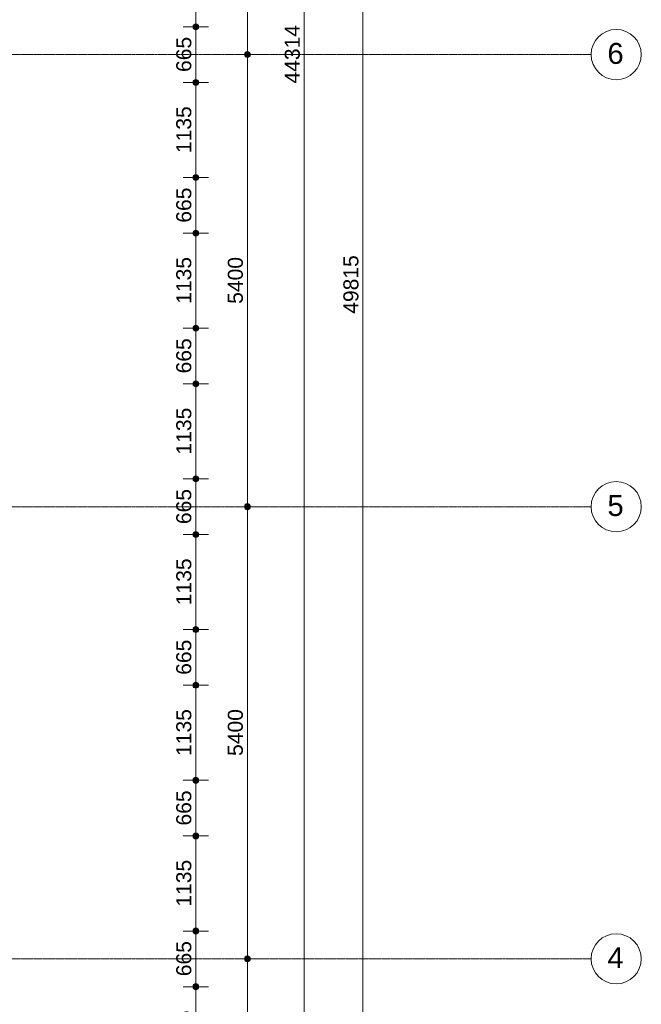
# Model space of a CAD drawing. Header units: millimetres. Extents: x -6115 to 78411, y -6358 to 59618.
# Tile 85 of 99: x 70988 to 78411, y 15657 to 27416. Entities that reach past the tile are written whole.
import ezdxf

# ---------------------------------------------------------------- set-up
doc = ezdxf.new("R2010")
doc.units = ezdxf.units.MM
doc.linetypes.add('stramien', pattern=[22.225, 12.7, -3.175, 3.175, -3.175])
doc.layers.add('00_Algemeen', color=7, linetype='Continuous', lineweight=35)
doc.layers.add('00_Algemeen-100', color=7, linetype='Continuous', lineweight=9)
doc.styles.add('Arial', font='arial.ttf', dxfattribs={"height": 250})
doc.styles.add('Arial_1', font='arial.ttf', dxfattribs={"height": 180})
doc.dimstyles.new('00_AEE_maatvoering_1_8mm', dxfattribs={"dimscale": 304.8, "dimtxt": 183.646692, "dimasz": 0.918635, "dimexe": 0.492126, "dimexo": 0.0625, "dimgap": 0, "dimtad": 1, "dimdec": 0, "dimzin": 0, "dimdsep": 46, "dimtxsty": 'Arial_1', "dimblk1": 'DOTSMALL', "dimblk2": 'DOTSMALL', "dimsah": 1, "dimcen": 0.09, "dimdle": 0.492126, "dimazin": 0, "dimtfac": 1, "dimtdec": 4, "dimtix": 1, "dimtmove": 0, "dimatfit": 3, "dimfxl": 0.492126, "dimfxlon": 1, "dimtvp": 1, "dimtolj": 1, "dimtzin": 0, "dimarcsym": 2})

# ---------------------------------------------------------------- blocks, each defined once
blk = doc.blocks.new('Grid - 3 mm-485849-02 tweede verdieping overzicht')
at = {"layer": '00_Algemeen', "lineweight": 9}
blk.add_circle((0, 0), 3, dxfattribs=at)
blk = doc.blocks.new('DIMBLOCK19-02 tweede verdieping overzicht')
at = {"layer": '00_Algemeen-100', "transparency": 16777216}
h = blk.add_hatch(color=256, dxfattribs=at)
edge = h.paths.add_edge_path()
edge.add_arc((73707, 16200), 35, 0, 360)
h = blk.add_hatch(color=256, dxfattribs=at)
edge = h.paths.add_edge_path()
edge.add_arc((73707, 10800), 35, 0, 360)
for p, q in [((73707, 16200), (73557, 16200)), ((73707, 10800), (73707, 16200)), ((73707, 16200), (73857, 16200)), ((73707, 10800), (73557, 10800)), ((73707, 10800), (73857, 10800))]:
    blk.add_line(p, q, dxfattribs=at)
for centre in [(73707, 16200), (73707, 10800)]:
    blk.add_circle(centre, 35, dxfattribs=at)
at = {"layer": '00_Algemeen-100', "color": 0, "transparency": 16777216, "insert": (73473, 13223), "char_height": 180, "width": 664.52, "attachment_point": 1, "rotation": 90, "line_spacing_factor": 0.941778, "style": 'Arial_1'}
blk.add_mtext('5400', dxfattribs=at)
blk = doc.blocks.new('_DotSmall')
at = {"color": 0, "linetype": 'ByBlock', "const_width": 0.5}
blk.add_lwpolyline([(-0.0625, 0, 1), (0.0625, 0, 1)], format="xyb", close=True, dxfattribs=at)
blk = doc.blocks.new('DIMBLOCK20-02 tweede verdieping overzicht')
at = {"layer": '00_Algemeen-100', "transparency": 16777216}
h = blk.add_hatch(color=256, dxfattribs=at)
edge = h.paths.add_edge_path()
edge.add_arc((73707, 21600), 35, 0, 360)
h = blk.add_hatch(color=256, dxfattribs=at)
edge = h.paths.add_edge_path()
edge.add_arc((73707, 16200), 35, 0, 360)
for p, q in [((73707, 21600), (73557, 21600)), ((73707, 16200), (73707, 21600)), ((73707, 21600), (73857, 21600)), ((73707, 16200), (73557, 16200)), ((73707, 16200), (73857, 16200))]:
    blk.add_line(p, q, dxfattribs=at)
for centre in [(73707, 21600), (73707, 16200)]:
    blk.add_circle(centre, 35, dxfattribs=at)
at = {"layer": '00_Algemeen-100', "color": 0, "transparency": 16777216, "insert": (73473, 18623), "char_height": 180, "width": 664.52, "attachment_point": 1, "rotation": 90, "line_spacing_factor": 0.941778, "style": 'Arial_1'}
blk.add_mtext('5400', dxfattribs=at)
blk = doc.blocks.new('DIMBLOCK21-02 tweede verdieping overzicht')
at = {"layer": '00_Algemeen-100', "transparency": 16777216}
h = blk.add_hatch(color=256, dxfattribs=at)
edge = h.paths.add_edge_path()
edge.add_arc((73707, 27000), 35, 0, 360)
h = blk.add_hatch(color=256, dxfattribs=at)
edge = h.paths.add_edge_path()
edge.add_arc((73707, 21600), 35, 0, 360)
for p, q in [((73707, 27000), (73557, 27000)), ((73707, 21600), (73707, 27000)), ((73707, 27000), (73857, 27000)), ((73707, 21600), (73557, 21600)), ((73707, 21600), (73857, 21600))]:
    blk.add_line(p, q, dxfattribs=at)
for centre in [(73707, 27000), (73707, 21600)]:
    blk.add_circle(centre, 35, dxfattribs=at)
at = {"layer": '00_Algemeen-100', "color": 0, "transparency": 16777216, "insert": (73473, 24023), "char_height": 180, "width": 664.52, "attachment_point": 1, "rotation": 90, "line_spacing_factor": 0.941778, "style": 'Arial_1'}
blk.add_mtext('5400', dxfattribs=at)
blk = doc.blocks.new('DIMBLOCK22-02 tweede verdieping overzicht')
at = {"layer": '00_Algemeen-100', "transparency": 16777216}
h = blk.add_hatch(color=256, dxfattribs=at)
edge = h.paths.add_edge_path()
edge.add_arc((73707, 32400), 35, 0, 360)
h = blk.add_hatch(color=256, dxfattribs=at)
edge = h.paths.add_edge_path()
edge.add_arc((73707, 27000), 35, 0, 360)
for p, q in [((73707, 32400), (73557, 32400)), ((73707, 27000), (73707, 32400)), ((73707, 32400), (73857, 32400)), ((73707, 27000), (73557, 27000)), ((73707, 27000), (73857, 27000))]:
    blk.add_line(p, q, dxfattribs=at)
for centre in [(73707, 32400), (73707, 27000)]:
    blk.add_circle(centre, 35, dxfattribs=at)
at = {"layer": '00_Algemeen-100', "color": 0, "transparency": 16777216, "insert": (73473, 29423), "char_height": 180, "width": 664.52, "attachment_point": 1, "rotation": 90, "line_spacing_factor": 0.941778, "style": 'Arial_1'}
blk.add_mtext('5400', dxfattribs=at)
blk = doc.blocks.new('DIMBLOCK34-02 tweede verdieping overzicht')
at = {"layer": '00_Algemeen-100', "transparency": 16777216}
h = blk.add_hatch(color=256, dxfattribs=at)
edge = h.paths.add_edge_path()
edge.add_arc((74387, 49157), 35, 0, 360)
h = blk.add_hatch(color=256, dxfattribs=at)
edge = h.paths.add_edge_path()
edge.add_arc((74387, 4843), 35, 0, 360)
for p, q in [((74387, 4843), (74387, 49307)), ((74387, 49157), (74237, 49157)), ((74387, 49157), (74537, 49157)), ((74387, 4843), (74237, 4843)), ((74387, 4843), (74537, 4843))]:
    blk.add_line(p, q, dxfattribs=at)
for centre in [(74387, 49157), (74387, 4843)]:
    blk.add_circle(centre, 35, dxfattribs=at)
at = {"layer": '00_Algemeen-100', "color": 0, "transparency": 16777216, "insert": (74153, 26654), "char_height": 180, "width": 830.65, "attachment_point": 1, "rotation": 90, "line_spacing_factor": 0.941778, "style": 'Arial_1'}
blk.add_mtext('44314', dxfattribs=at)
blk = doc.blocks.new('DIMBLOCK35-02 tweede verdieping overzicht')
at = {"layer": '00_Algemeen-100', "transparency": 16777216}
h = blk.add_hatch(color=256, dxfattribs=at)
edge = h.paths.add_edge_path()
edge.add_arc((75087, 49157), 35, 0, 360)
h = blk.add_hatch(color=256, dxfattribs=at)
edge = h.paths.add_edge_path()
edge.add_arc((75087, -658), 35, 0, 360)
for p, q in [((75087, -808), (75087, 49307)), ((75087, 49157), (74937, 49157)), ((75087, 49157), (75237, 49157)), ((75087, -658), (74937, -658)), ((75087, -658), (75237, -658))]:
    blk.add_line(p, q, dxfattribs=at)
for centre in [(75087, 49157), (75087, -658)]:
    blk.add_circle(centre, 35, dxfattribs=at)
at = {"layer": '00_Algemeen-100', "color": 0, "transparency": 16777216, "insert": (74853, 23904), "char_height": 180, "width": 830.65, "attachment_point": 1, "rotation": 90, "line_spacing_factor": 0.941778, "style": 'Arial_1'}
blk.add_mtext('49815', dxfattribs=at)
blk = doc.blocks.new('DIMBLOCK188-02 tweede verdieping overzicht')
at = {"layer": '00_Algemeen-100', "transparency": 16777216}
h = blk.add_hatch(color=256, dxfattribs=at)
edge = h.paths.add_edge_path()
edge.add_arc((73091, 15867), 35, 0, 360)
h = blk.add_hatch(color=256, dxfattribs=at)
edge = h.paths.add_edge_path()
edge.add_arc((73091, 14732), 35, 0, 360)
for p, q in [((73091, 15867), (72941, 15867)), ((73091, 14732), (73091, 15867)), ((73091, 15867), (73241, 15867)), ((73091, 14732), (72941, 14732)), ((73091, 14732), (73241, 14732))]:
    blk.add_line(p, q, dxfattribs=at)
for centre in [(73091, 15867), (73091, 14732)]:
    blk.add_circle(centre, 35, dxfattribs=at)
at = {"layer": '00_Algemeen-100', "color": 0, "transparency": 16777216, "insert": (72857, 15023), "char_height": 180, "width": 664.52, "attachment_point": 1, "rotation": 90, "line_spacing_factor": 0.941778, "style": 'Arial_1'}
blk.add_mtext('1135', dxfattribs=at)
blk = doc.blocks.new('DIMBLOCK189-02 tweede verdieping overzicht')
at = {"layer": '00_Algemeen-100', "transparency": 16777216}
h = blk.add_hatch(color=256, dxfattribs=at)
edge = h.paths.add_edge_path()
edge.add_arc((73091, 16532), 35, 0, 360)
h = blk.add_hatch(color=256, dxfattribs=at)
edge = h.paths.add_edge_path()
edge.add_arc((73091, 15867), 35, 0, 360)
for p, q in [((73091, 16532), (72941, 16532)), ((73091, 15867), (73091, 16532)), ((73091, 16532), (73241, 16532)), ((73091, 15867), (72941, 15867)), ((73091, 15867), (73241, 15867))]:
    blk.add_line(p, q, dxfattribs=at)
for centre in [(73091, 16532), (73091, 15867)]:
    blk.add_circle(centre, 35, dxfattribs=at)
at = {"layer": '00_Algemeen-100', "color": 0, "transparency": 16777216, "insert": (72857, 15992), "char_height": 180, "width": 498.39, "attachment_point": 1, "rotation": 90, "line_spacing_factor": 0.941778, "style": 'Arial_1'}
blk.add_mtext('665', dxfattribs=at)
blk = doc.blocks.new('DIMBLOCK190-02 tweede verdieping overzicht')
at = {"layer": '00_Algemeen-100', "transparency": 16777216}
h = blk.add_hatch(color=256, dxfattribs=at)
edge = h.paths.add_edge_path()
edge.add_arc((73091, 17667), 35, 0, 360)
h = blk.add_hatch(color=256, dxfattribs=at)
edge = h.paths.add_edge_path()
edge.add_arc((73091, 16532), 35, 0, 360)
for p, q in [((73091, 17667), (72941, 17667)), ((73091, 16532), (73091, 17667)), ((73091, 17667), (73241, 17667)), ((73091, 16532), (72941, 16532)), ((73091, 16532), (73241, 16532))]:
    blk.add_line(p, q, dxfattribs=at)
for centre in [(73091, 17667), (73091, 16532)]:
    blk.add_circle(centre, 35, dxfattribs=at)
at = {"layer": '00_Algemeen-100', "color": 0, "transparency": 16777216, "insert": (72857, 16823), "char_height": 180, "width": 664.52, "attachment_point": 1, "rotation": 90, "line_spacing_factor": 0.941778, "style": 'Arial_1'}
blk.add_mtext('1135', dxfattribs=at)
blk = doc.blocks.new('DIMBLOCK191-02 tweede verdieping overzicht')
at = {"layer": '00_Algemeen-100', "transparency": 16777216}
h = blk.add_hatch(color=256, dxfattribs=at)
edge = h.paths.add_edge_path()
edge.add_arc((73091, 18332), 35, 0, 360)
h = blk.add_hatch(color=256, dxfattribs=at)
edge = h.paths.add_edge_path()
edge.add_arc((73091, 17667), 35, 0, 360)
for p, q in [((73091, 18332), (72941, 18332)), ((73091, 17667), (73091, 18332)), ((73091, 18332), (73241, 18332)), ((73091, 17667), (72941, 17667)), ((73091, 17667), (73241, 17667))]:
    blk.add_line(p, q, dxfattribs=at)
for centre in [(73091, 18332), (73091, 17667)]:
    blk.add_circle(centre, 35, dxfattribs=at)
at = {"layer": '00_Algemeen-100', "color": 0, "transparency": 16777216, "insert": (72857, 17792), "char_height": 180, "width": 498.39, "attachment_point": 1, "rotation": 90, "line_spacing_factor": 0.941778, "style": 'Arial_1'}
blk.add_mtext('665', dxfattribs=at)
blk = doc.blocks.new('DIMBLOCK192-02 tweede verdieping overzicht')
at = {"layer": '00_Algemeen-100', "transparency": 16777216}
h = blk.add_hatch(color=256, dxfattribs=at)
edge = h.paths.add_edge_path()
edge.add_arc((73091, 19467), 35, 0, 360)
h = blk.add_hatch(color=256, dxfattribs=at)
edge = h.paths.add_edge_path()
edge.add_arc((73091, 18332), 35, 0, 360)
for p, q in [((73091, 19467), (72941, 19467)), ((73091, 18332), (73091, 19467)), ((73091, 19467), (73241, 19467)), ((73091, 18332), (72941, 18332)), ((73091, 18332), (73241, 18332))]:
    blk.add_line(p, q, dxfattribs=at)
for centre in [(73091, 19467), (73091, 18332)]:
    blk.add_circle(centre, 35, dxfattribs=at)
at = {"layer": '00_Algemeen-100', "color": 0, "transparency": 16777216, "insert": (72857, 18623), "char_height": 180, "width": 664.52, "attachment_point": 1, "rotation": 90, "line_spacing_factor": 0.941778, "style": 'Arial_1'}
blk.add_mtext('1135', dxfattribs=at)
blk = doc.blocks.new('DIMBLOCK193-02 tweede verdieping overzicht')
at = {"layer": '00_Algemeen-100', "transparency": 16777216}
h = blk.add_hatch(color=256, dxfattribs=at)
edge = h.paths.add_edge_path()
edge.add_arc((73091, 20132), 35, 0, 360)
h = blk.add_hatch(color=256, dxfattribs=at)
edge = h.paths.add_edge_path()
edge.add_arc((73091, 19467), 35, 0, 360)
for p, q in [((73091, 20132), (72941, 20132)), ((73091, 19467), (73091, 20132)), ((73091, 20132), (73241, 20132)), ((73091, 19467), (72941, 19467)), ((73091, 19467), (73241, 19467))]:
    blk.add_line(p, q, dxfattribs=at)
for centre in [(73091, 20132), (73091, 19467)]:
    blk.add_circle(centre, 35, dxfattribs=at)
at = {"layer": '00_Algemeen-100', "color": 0, "transparency": 16777216, "insert": (72857, 19592), "char_height": 180, "width": 498.39, "attachment_point": 1, "rotation": 90, "line_spacing_factor": 0.941778, "style": 'Arial_1'}
blk.add_mtext('665', dxfattribs=at)
blk = doc.blocks.new('DIMBLOCK194-02 tweede verdieping overzicht')
at = {"layer": '00_Algemeen-100', "transparency": 16777216}
h = blk.add_hatch(color=256, dxfattribs=at)
edge = h.paths.add_edge_path()
edge.add_arc((73091, 21267), 35, 0, 360)
h = blk.add_hatch(color=256, dxfattribs=at)
edge = h.paths.add_edge_path()
edge.add_arc((73091, 20132), 35, 0, 360)
for p, q in [((73091, 21267), (72941, 21267)), ((73091, 20132), (73091, 21267)), ((73091, 21267), (73241, 21267)), ((73091, 20132), (72941, 20132)), ((73091, 20132), (73241, 20132))]:
    blk.add_line(p, q, dxfattribs=at)
for centre in [(73091, 21267), (73091, 20132)]:
    blk.add_circle(centre, 35, dxfattribs=at)
at = {"layer": '00_Algemeen-100', "color": 0, "transparency": 16777216, "insert": (72857, 20423), "char_height": 180, "width": 664.52, "attachment_point": 1, "rotation": 90, "line_spacing_factor": 0.941778, "style": 'Arial_1'}
blk.add_mtext('1135', dxfattribs=at)
blk = doc.blocks.new('DIMBLOCK195-02 tweede verdieping overzicht')
at = {"layer": '00_Algemeen-100', "transparency": 16777216}
h = blk.add_hatch(color=256, dxfattribs=at)
edge = h.paths.add_edge_path()
edge.add_arc((73091, 21932), 35, 0, 360)
h = blk.add_hatch(color=256, dxfattribs=at)
edge = h.paths.add_edge_path()
edge.add_arc((73091, 21267), 35, 0, 360)
for p, q in [((73091, 21932), (72941, 21932)), ((73091, 21267), (73091, 21932)), ((73091, 21932), (73241, 21932)), ((73091, 21267), (72941, 21267)), ((73091, 21267), (73241, 21267))]:
    blk.add_line(p, q, dxfattribs=at)
for centre in [(73091, 21932), (73091, 21267)]:
    blk.add_circle(centre, 35, dxfattribs=at)
at = {"layer": '00_Algemeen-100', "color": 0, "transparency": 16777216, "insert": (72857, 21392), "char_height": 180, "width": 498.39, "attachment_point": 1, "rotation": 90, "line_spacing_factor": 0.941778, "style": 'Arial_1'}
blk.add_mtext('665', dxfattribs=at)
blk = doc.blocks.new('DIMBLOCK196-02 tweede verdieping overzicht')
at = {"layer": '00_Algemeen-100', "transparency": 16777216}
h = blk.add_hatch(color=256, dxfattribs=at)
edge = h.paths.add_edge_path()
edge.add_arc((73091, 23067), 35, 0, 360)
h = blk.add_hatch(color=256, dxfattribs=at)
edge = h.paths.add_edge_path()
edge.add_arc((73091, 21932), 35, 0, 360)
for p, q in [((73091, 23067), (72941, 23067)), ((73091, 21932), (73091, 23067)), ((73091, 23067), (73241, 23067)), ((73091, 21932), (72941, 21932)), ((73091, 21932), (73241, 21932))]:
    blk.add_line(p, q, dxfattribs=at)
for centre in [(73091, 23067), (73091, 21932)]:
    blk.add_circle(centre, 35, dxfattribs=at)
at = {"layer": '00_Algemeen-100', "color": 0, "transparency": 16777216, "insert": (72857, 22223), "char_height": 180, "width": 664.52, "attachment_point": 1, "rotation": 90, "line_spacing_factor": 0.941778, "style": 'Arial_1'}
blk.add_mtext('1135', dxfattribs=at)
blk = doc.blocks.new('DIMBLOCK197-02 tweede verdieping overzicht')
at = {"layer": '00_Algemeen-100', "transparency": 16777216}
h = blk.add_hatch(color=256, dxfattribs=at)
edge = h.paths.add_edge_path()
edge.add_arc((73091, 23732), 35, 0, 360)
h = blk.add_hatch(color=256, dxfattribs=at)
edge = h.paths.add_edge_path()
edge.add_arc((73091, 23067), 35, 0, 360)
for p, q in [((73091, 23732), (72941, 23732)), ((73091, 23067), (73091, 23732)), ((73091, 23732), (73241, 23732)), ((73091, 23067), (72941, 23067)), ((73091, 23067), (73241, 23067))]:
    blk.add_line(p, q, dxfattribs=at)
for centre in [(73091, 23732), (73091, 23067)]:
    blk.add_circle(centre, 35, dxfattribs=at)
at = {"layer": '00_Algemeen-100', "color": 0, "transparency": 16777216, "insert": (72857, 23192), "char_height": 180, "width": 498.39, "attachment_point": 1, "rotation": 90, "line_spacing_factor": 0.941778, "style": 'Arial_1'}
blk.add_mtext('665', dxfattribs=at)
blk = doc.blocks.new('DIMBLOCK198-02 tweede verdieping overzicht')
at = {"layer": '00_Algemeen-100', "transparency": 16777216}
h = blk.add_hatch(color=256, dxfattribs=at)
edge = h.paths.add_edge_path()
edge.add_arc((73091, 24867), 35, 0, 360)
h = blk.add_hatch(color=256, dxfattribs=at)
edge = h.paths.add_edge_path()
edge.add_arc((73091, 23732), 35, 0, 360)
for p, q in [((73091, 24867), (72941, 24867)), ((73091, 23732), (73091, 24867)), ((73091, 24867), (73241, 24867)), ((73091, 23732), (72941, 23732)), ((73091, 23732), (73241, 23732))]:
    blk.add_line(p, q, dxfattribs=at)
for centre in [(73091, 24867), (73091, 23732)]:
    blk.add_circle(centre, 35, dxfattribs=at)
at = {"layer": '00_Algemeen-100', "color": 0, "transparency": 16777216, "insert": (72857, 24023), "char_height": 180, "width": 664.52, "attachment_point": 1, "rotation": 90, "line_spacing_factor": 0.941778, "style": 'Arial_1'}
blk.add_mtext('1135', dxfattribs=at)
blk = doc.blocks.new('DIMBLOCK199-02 tweede verdieping overzicht')
at = {"layer": '00_Algemeen-100', "transparency": 16777216}
h = blk.add_hatch(color=256, dxfattribs=at)
edge = h.paths.add_edge_path()
edge.add_arc((73091, 25532), 35, 0, 360)
h = blk.add_hatch(color=256, dxfattribs=at)
edge = h.paths.add_edge_path()
edge.add_arc((73091, 24867), 35, 0, 360)
for p, q in [((73091, 25532), (72941, 25532)), ((73091, 24867), (73091, 25532)), ((73091, 25532), (73241, 25532)), ((73091, 24867), (72941, 24867)), ((73091, 24867), (73241, 24867))]:
    blk.add_line(p, q, dxfattribs=at)
for centre in [(73091, 25532), (73091, 24867)]:
    blk.add_circle(centre, 35, dxfattribs=at)
at = {"layer": '00_Algemeen-100', "color": 0, "transparency": 16777216, "insert": (72857, 24992), "char_height": 180, "width": 498.39, "attachment_point": 1, "rotation": 90, "line_spacing_factor": 0.941778, "style": 'Arial_1'}
blk.add_mtext('665', dxfattribs=at)
blk = doc.blocks.new('DIMBLOCK200-02 tweede verdieping overzicht')
at = {"layer": '00_Algemeen-100', "transparency": 16777216}
h = blk.add_hatch(color=256, dxfattribs=at)
edge = h.paths.add_edge_path()
edge.add_arc((73091, 26667), 35, 0, 360)
h = blk.add_hatch(color=256, dxfattribs=at)
edge = h.paths.add_edge_path()
edge.add_arc((73091, 25532), 35, 0, 360)
for p, q in [((73091, 26667), (72941, 26667)), ((73091, 25532), (73091, 26667)), ((73091, 26667), (73241, 26667)), ((73091, 25532), (72941, 25532)), ((73091, 25532), (73241, 25532))]:
    blk.add_line(p, q, dxfattribs=at)
for centre in [(73091, 26667), (73091, 25532)]:
    blk.add_circle(centre, 35, dxfattribs=at)
at = {"layer": '00_Algemeen-100', "color": 0, "transparency": 16777216, "insert": (72857, 25823), "char_height": 180, "width": 664.52, "attachment_point": 1, "rotation": 90, "line_spacing_factor": 0.941778, "style": 'Arial_1'}
blk.add_mtext('1135', dxfattribs=at)
blk = doc.blocks.new('DIMBLOCK201-02 tweede verdieping overzicht')
at = {"layer": '00_Algemeen-100', "transparency": 16777216}
h = blk.add_hatch(color=256, dxfattribs=at)
edge = h.paths.add_edge_path()
edge.add_arc((73091, 27332), 35, 0, 360)
h = blk.add_hatch(color=256, dxfattribs=at)
edge = h.paths.add_edge_path()
edge.add_arc((73091, 26667), 35, 0, 360)
for p, q in [((73091, 27332), (72941, 27332)), ((73091, 26667), (73091, 27332)), ((73091, 27332), (73241, 27332)), ((73091, 26667), (72941, 26667)), ((73091, 26667), (73241, 26667))]:
    blk.add_line(p, q, dxfattribs=at)
for centre in [(73091, 27332), (73091, 26667)]:
    blk.add_circle(centre, 35, dxfattribs=at)
at = {"layer": '00_Algemeen-100', "color": 0, "transparency": 16777216, "insert": (72857, 26792), "char_height": 180, "width": 498.39, "attachment_point": 1, "rotation": 90, "line_spacing_factor": 0.941778, "style": 'Arial_1'}
blk.add_mtext('665', dxfattribs=at)
blk = doc.blocks.new('DIMBLOCK202-02 tweede verdieping overzicht')
at = {"layer": '00_Algemeen-100', "transparency": 16777216}
h = blk.add_hatch(color=256, dxfattribs=at)
edge = h.paths.add_edge_path()
edge.add_arc((73091, 28467), 35, 0, 360)
h = blk.add_hatch(color=256, dxfattribs=at)
edge = h.paths.add_edge_path()
edge.add_arc((73091, 27332), 35, 0, 360)
for p, q in [((73091, 28467), (72941, 28467)), ((73091, 27332), (73091, 28467)), ((73091, 28467), (73241, 28467)), ((73091, 27332), (72941, 27332)), ((73091, 27332), (73241, 27332))]:
    blk.add_line(p, q, dxfattribs=at)
for centre in [(73091, 28467), (73091, 27332)]:
    blk.add_circle(centre, 35, dxfattribs=at)
at = {"layer": '00_Algemeen-100', "color": 0, "transparency": 16777216, "insert": (72857, 27623), "char_height": 180, "width": 664.52, "attachment_point": 1, "rotation": 90, "line_spacing_factor": 0.941778, "style": 'Arial_1'}
blk.add_mtext('1135', dxfattribs=at)

msp = doc.modelspace()

# ---------------------------------------------------------------- linework, layer by layer
at = {"layer": '00_Algemeen', "color": 150, "linetype": 'stramien', "lineweight": 9, "true_color": 0x0080ff}
for p, q in [((77811.4, 27000), (-5515.3, 27000)), ((77811.4, 21600), (-5515.3, 21600)), ((77811.4, 16200), (-5515.3, 16200))]:
    msp.add_line(p, q, dxfattribs=at)

# ---------------------------------------------------------------- block references
at = {"layer": '00_Algemeen', "lineweight": 9, "xscale": 99.99999999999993, "yscale": 99.99999999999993, "zscale": 99.99999999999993, "rotation": 90}
for p in [(78111.4, 27000), (78111.4, 21600), (78111.4, 16200)]:
    msp.add_blockref('Grid - 3 mm-485849-02 tweede verdieping overzicht', p, dxfattribs=at)

# ---------------------------------------------------------------- texts
at = {"layer": '00_Algemeen', "lineweight": 9, "char_height": 250, "width": 232.489, "attachment_point": 1, "style": 'Arial'}
for s, insert in [('6', (78006.7, 27138.7)), ('5', (78006.7, 21738.7)), ('4', (78006.7, 16338.7))]:
    msp.add_mtext(s, dxfattribs=dict(at, insert=insert))

# ---------------------------------------------------------------- dimensions: what is measured, and where the dimension line sits
at = {"layer": '00_Algemeen', "lineweight": 9}
for base, p1, p2, override, picture, middle in [((74386.6141538, 49157.0000013), (74236.6141538, 4842.5000013), (74236.6141538, 49157.0000013), {"dimpost": '<>', "dimfxl": 44314.5}, 'DIMBLOCK34-02 tweede verdieping overzicht', (74294.649624, 26999.7500013)), ((75086.6141538, 49157.0000013), (74936.6141538, -657.5), (74936.6141538, 49157.0000013), {"dimpost": '<>', "dimfxl": 49814.500001}, 'DIMBLOCK35-02 tweede verdieping overzicht', (74994.7110155, 24249.7500006)), ((73706.6, 32400), (73556.6, 27000), (73556.6, 32400), {"dimpost": '<>', "dimfxl": 5400}, 'DIMBLOCK22-02 tweede verdieping overzicht', (73614.7, 29700)), ((73090.7, 28467.5), (72940.7, 27332.5), (72940.7, 28467.5), {"dimpost": '<>', "dimfxl": 1135}, 'DIMBLOCK202-02 tweede verdieping overzicht', (72998.7, 27900)), ((73090.7, 27332.5), (72940.7, 26667.5), (72940.7, 27332.5), {"dimpost": '<>', "dimfxl": 665}, 'DIMBLOCK201-02 tweede verdieping overzicht', (72998.8, 27000)), ((73706.6, 27000), (73556.6, 21600), (73556.6, 27000), {"dimpost": '<>', "dimfxl": 5400}, 'DIMBLOCK21-02 tweede verdieping overzicht', (73614.7, 24300)), ((73090.7, 26667.5), (72940.7, 25532.5), (72940.7, 26667.5), {"dimpost": '<>', "dimfxl": 1135}, 'DIMBLOCK200-02 tweede verdieping overzicht', (72998.7, 26100)), ((73090.7, 25532.5), (72940.7, 24867.5), (72940.7, 25532.5), {"dimpost": '<>', "dimfxl": 665}, 'DIMBLOCK199-02 tweede verdieping overzicht', (72998.8, 25200)), ((73090.7, 24867.5), (72940.7, 23732.5), (72940.7, 24867.5), {"dimpost": '<>', "dimfxl": 1135}, 'DIMBLOCK198-02 tweede verdieping overzicht', (72998.7, 24300)), ((73090.7, 23732.5), (72940.7, 23067.5), (72940.7, 23732.5), {"dimpost": '<>', "dimfxl": 665}, 'DIMBLOCK197-02 tweede verdieping overzicht', (72998.8, 23400)), ((73090.7, 23067.5), (72940.7, 21932.5), (72940.7, 23067.5), {"dimpost": '<>', "dimfxl": 1135}, 'DIMBLOCK196-02 tweede verdieping overzicht', (72998.7, 22500)), ((73090.7, 21932.5), (72940.7, 21267.5), (72940.7, 21932.5), {"dimpost": '<>', "dimfxl": 665}, 'DIMBLOCK195-02 tweede verdieping overzicht', (72998.8, 21600)), ((73706.6, 21600), (73556.6, 16200), (73556.6, 21600), {"dimpost": '<>', "dimfxl": 5400}, 'DIMBLOCK20-02 tweede verdieping overzicht', (73614.7, 18900)), ((73090.7, 21267.5), (72940.7, 20132.5), (72940.7, 21267.5), {"dimpost": '<>', "dimfxl": 1135}, 'DIMBLOCK194-02 tweede verdieping overzicht', (72998.7, 20700)), ((73090.7, 20132.5), (72940.7, 19467.5), (72940.7, 20132.5), {"dimpost": '<>', "dimfxl": 665}, 'DIMBLOCK193-02 tweede verdieping overzicht', (72998.8, 19800)), ((73090.7, 19467.5), (72940.7, 18332.5), (72940.7, 19467.5), {"dimpost": '<>', "dimfxl": 1135}, 'DIMBLOCK192-02 tweede verdieping overzicht', (72998.7, 18900)), ((73090.7, 18332.5), (72940.7, 17667.5), (72940.7, 18332.5), {"dimpost": '<>', "dimfxl": 665}, 'DIMBLOCK191-02 tweede verdieping overzicht', (72998.8, 18000)), ((73090.7, 17667.5), (72940.7, 16532.5), (72940.7, 17667.5), {"dimpost": '<>', "dimfxl": 1135}, 'DIMBLOCK190-02 tweede verdieping overzicht', (72998.7, 17100)), ((73090.7, 16532.5), (72940.7, 15867.5), (72940.7, 16532.5), {"dimpost": '<>', "dimfxl": 665}, 'DIMBLOCK189-02 tweede verdieping overzicht', (72998.8, 16200)), ((73706.6, 16200), (73556.6, 10800), (73556.6, 16200), {"dimpost": '<>', "dimfxl": 5400}, 'DIMBLOCK19-02 tweede verdieping overzicht', (73614.7, 13500)), ((73090.7, 15867.5), (72940.7, 14732.5), (72940.7, 15867.5), {"dimpost": '<>', "dimfxl": 1135}, 'DIMBLOCK188-02 tweede verdieping overzicht', (72998.7, 15300))]:
    dim = msp.add_linear_dim(base=base, p1=p1, p2=p2, angle=90, dimstyle='00_AEE_maatvoering_1_8mm', override=override, dxfattribs=at)
    dim.commit()
    dim.dimension.update_dxf_attribs({"geometry": picture, "text_midpoint": middle})

doc.saveas('drawing.dxf')
